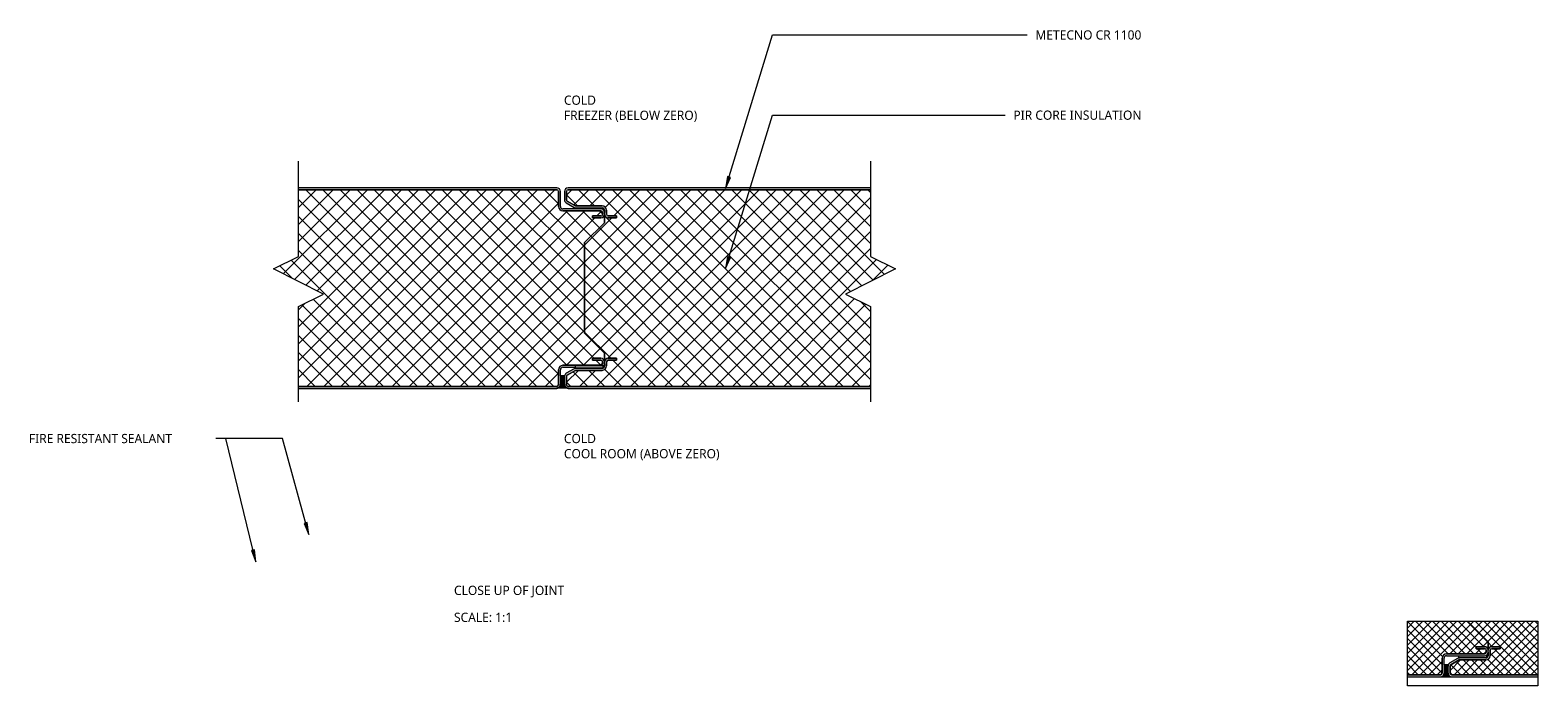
# Model space of a CAD drawing. Header units: millimetres. Extents: x 21 to 772, y -168 to 159.
import ezdxf

# ---------------------------------------------------------------- set-up
doc = ezdxf.new("R2010")
doc.units = ezdxf.units.MM
for name, color, linetype, lineweight in [('A-DETL', 90, 'Continuous', 13), ('A-DETL-GENF', 92, 'Continuous', 13), ('G-ANNO-TEXT', 231, 'Continuous', 9)]:
    doc.layers.add(name, color=color, linetype=linetype, lineweight=lineweight)
doc.styles.add('Yu Gothic', font='Yu Gothic.ttf', dxfattribs={"height": 4.6})
doc.styles.add('Yu Gothic_B', font='Yu Gothic.ttf', dxfattribs={"height": 4.6})
pattern_1 = [(45, (0, 0), (-4.24264, 4.24264), []), (135, (0, 0), (-4.24264, -4.24264), [])]
pattern_2 = [(45, (448.2052, 0), (-2.12132, 2.12132), []), (135, (448.2052, 0), (-2.12132, -2.12132), [])]

# ---------------------------------------------------------------- blocks, each defined once
blk = doc.blocks.new('Break Line _M_ - Break Line _M_-5522365-19 TYPICAL WALL JOINT FREEZER _ COOLROOM 2')
at = {"layer": 'A-DETL-GENF'}
for p, q in [((6.25, 12.5), (-6.25, -12.5)), ((12.5, 0), (6.25, 12.5)), ((-12.5, 0), (-60, 0)), ((-6.25, -12.5), (-12.5, 0)), ((60, 0), (12.5, 0))]:
    blk.add_line(p, q, dxfattribs=at)
blk = doc.blocks.new('Break Line _M_ - Break Line _M_-5522490-19 TYPICAL WALL JOINT FREEZER _ COOLROOM 2')
at = {"layer": 'A-DETL-GENF'}
for p, q in [((-12.5, 0), (-6.25, 12.5)), ((-6.25, 12.5), (6.25, -12.5)), ((-60, 0), (-12.5, 0)), ((6.25, -12.5), (12.5, 0)), ((12.5, 0), (60, 0))]:
    blk.add_line(p, q, dxfattribs=at)

msp = doc.modelspace()

# ---------------------------------------------------------------- hatches: boundary and pattern name
at = {"layer": 'A-DETL-GENF'}
h = msp.add_hatch(dxfattribs=at)
h.set_pattern_fill('FP_1', color=253, style=0, pattern_type=2)
h.set_pattern_definition(pattern_1)
h.paths.add_polyline_path([(283.65, -19.06), (283.86, -19.03), (284.12, -18.9), (284.22, -18.82), (284.35, -18.66), (284.43, -18.46), (284.45, -18.26), (284.45, -10.76), (284.54, -10.16), (284.75, -9.66), (285.1, -9.2), (285.55, -8.85), (286.16, -8.62), (286.65, -8.56), (305.65, -8.56), (305.86, -8.53), (306.12, -8.4), (306.22, -8.32), (306.35, -8.16), (306.43, -7.96), (306.45, -7.76), (306.45, -6.86), (306.43, -6.65), (306.35, -6.46), (306.22, -6.29), (306.05, -6.16), (305.86, -6.08), (305.65, -6.06), (301.45, -6.06), (301.45, -5.06), (305.65, -5.06), (306.12, -5.12), (306.57, -5.31), (306.93, -5.58), (307.21, -5.96), (307.39, -6.39), (307.45, -6.86), (307.45, -2.46), (297.45, 7.55), (297.45, 52.62), (307.45, 62.54), (307.43, 66.53), (307.37, 66.2), (307.12, 65.72), (307.06, 65.62), (306.78, 65.34), (306.43, 65.12), (306.05, 64.99), (305.65, 64.94), (301.45, 64.94), (301.45, 65.94), (305.83, 65.96), (306, 66.02), (306.15, 66.12), (306.28, 66.25), (306.37, 66.4), (306.43, 66.57), (306.45, 66.75), (306.45, 67.64), (306.43, 67.85), (306.29, 68.11), (306.2, 68.22), (306.05, 68.34), (305.86, 68.42), (305.65, 68.44), (286.65, 68.44), (286.05, 68.53), (285.55, 68.74), (285.1, 69.09), (284.75, 69.54), (284.53, 70.07), (284.45, 70.64), (284.45, 78.14), (284.43, 78.35), (284.35, 78.54), (284.22, 78.71), (284.05, 78.84), (283.86, 78.92), (283.65, 78.94), (154.95, 78.94), (154.95, 45.74), (142.45, 39.49), (167.45, 26.99), (154.95, 20.74), (154.95, -19.06), (280.33, -19.06)])
h = msp.add_hatch(color=8, dxfattribs=at)
h.paths.add_polyline_path([(280.33, -20.06), (283.65, -20.06), (284.12, -19.99), (284.61, -19.77), (283.71, -19.77), (284.12, -19.71), (284.55, -19.53), (284.93, -19.25), (285.21, -18.87), (285.39, -18.44), (285.45, -17.97), (285.45, -10.76), (285.49, -10.45), (285.61, -10.16), (285.8, -9.91), (286.05, -9.72), (286.34, -9.6), (286.65, -9.56), (292.79, -9.56), (292.79, -8.77), (306.78, -8.77), (306.78, -9.14), (306.93, -9.03), (307.21, -8.66), (307.39, -8.22), (307.45, -7.76), (307.45, -6.86), (307.39, -6.39), (307.21, -5.96), (306.93, -5.58), (306.55, -5.3), (306.12, -5.12), (305.65, -5.06), (301.45, -5.06), (301.45, -6.06), (305.65, -6.06), (305.86, -6.08), (306.05, -6.16), (306.22, -6.29), (306.35, -6.46), (306.43, -6.65), (306.45, -6.86), (306.45, -7.76), (306.43, -7.96), (306.35, -8.16), (306.22, -8.32), (306.05, -8.45), (305.86, -8.53), (305.65, -8.56), (286.65, -8.56), (286.08, -8.63), (285.55, -8.85), (285.1, -9.2), (284.75, -9.66), (284.53, -10.19), (284.45, -10.76), (284.45, -18.26), (284.43, -18.46), (284.35, -18.66), (284.22, -18.82), (284.05, -18.95), (283.86, -19.03), (283.65, -19.06), (154.95, -19.06), (154.95, -20.06), (187.04, -20.06)])
h.paths.add_polyline_path([(301.45, 64.94), (305.65, 64.94), (306.05, 64.99), (306.43, 65.12), (306.78, 65.34), (307.06, 65.62), (307.27, 65.96), (307.41, 66.34), (307.45, 66.75), (307.45, 67.64), (307.39, 68.11), (307.21, 68.54), (306.93, 68.92), (306.55, 69.2), (306.12, 69.38), (305.65, 69.44), (286.65, 69.44), (286.34, 69.48), (286.05, 69.6), (285.8, 69.8), (285.61, 70.04), (285.49, 70.33), (285.45, 70.64), (285.45, 78.14), (285.39, 78.61), (285.21, 79.04), (284.93, 79.42), (284.55, 79.7), (284.12, 79.88), (283.65, 79.94), (154.95, 79.94), (154.95, 78.94), (283.65, 78.94), (283.86, 78.92), (284.05, 78.84), (284.22, 78.71), (284.35, 78.54), (284.43, 78.35), (284.45, 78.14), (284.45, 70.64), (284.53, 70.07), (284.75, 69.54), (285.1, 69.09), (285.55, 68.74), (286.08, 68.52), (286.65, 68.44), (305.65, 68.44), (305.86, 68.42), (306.05, 68.34), (306.22, 68.21), (306.35, 68.04), (306.43, 67.85), (306.45, 67.64), (306.43, 66.57), (306.37, 66.4), (306.28, 66.25), (306.15, 66.12), (306, 66.02), (305.83, 65.96), (305.65, 65.94), (301.45, 65.94)])
h = msp.add_hatch(color=8, dxfattribs=at)
h.paths.add_polyline_path([(326.98, -20.06), (439.95, -20.06), (439.95, -19.06), (289.25, -19.06), (289.05, -19.03), (288.79, -18.9), (288.69, -18.82), (288.56, -18.66), (288.48, -18.46), (288.45, -18.26), (288.45, -14.1), (288.48, -13.89), (288.56, -13.7), (288.69, -13.53), (288.85, -13.4), (292.92, -11.06), (306.25, -11.06), (306.82, -10.98), (307.35, -10.76), (307.81, -10.41), (308.16, -9.96), (308.38, -9.43), (308.45, -8.86), (308.45, -6.86), (308.48, -6.65), (308.56, -6.46), (308.69, -6.29), (308.85, -6.16), (309.05, -6.08), (309.25, -6.06), (313.45, -6.06), (313.45, -5.06), (309.25, -5.06), (308.79, -5.12), (308.35, -5.3), (307.98, -5.58), (307.69, -5.96), (307.51, -6.39), (307.45, -6.86), (307.45, -8.86), (307.41, -9.17), (307.29, -9.46), (307.1, -9.7), (306.85, -9.9), (306.56, -10.02), (306.25, -10.06), (293.13, -10.06), (292.66, -10.12), (292.23, -10.3), (288.35, -12.54), (287.98, -12.82), (287.69, -13.2), (287.51, -13.63), (287.45, -14.1), (287.45, -17.97), (287.51, -18.44), (287.69, -18.87), (287.98, -19.25), (288.35, -19.53), (288.86, -19.72), (289.2, -19.77), (288.3, -19.77), (288.35, -19.81), (288.79, -19.99), (289.25, -20.06), (303.66, -20.06)])
h.paths.add_polyline_path([(313.45, 64.94), (313.45, 65.94), (309.25, 65.94), (309.04, 65.97), (308.85, 66.05), (308.64, 66.24), (308.56, 66.35), (308.48, 66.54), (308.45, 66.75), (308.45, 68.86), (308.35, 69.4), (308.12, 69.91), (307.77, 70.34), (307.32, 70.67), (306.8, 70.88), (306.25, 70.95), (292.92, 70.95), (288.85, 73.29), (288.69, 73.42), (288.56, 73.58), (288.48, 73.78), (288.45, 73.98), (288.45, 78.14), (288.48, 78.35), (288.56, 78.54), (288.69, 78.71), (288.85, 78.84), (289.05, 78.92), (289.25, 78.94), (439.95, 78.94), (439.95, 79.94), (289.25, 79.94), (288.79, 79.88), (288.35, 79.7), (287.98, 79.42), (287.69, 79.04), (287.51, 78.61), (287.45, 78.14), (287.45, 73.98), (287.51, 73.52), (287.69, 73.08), (287.98, 72.71), (288.35, 72.43), (292.23, 70.19), (292.66, 70.01), (293.13, 69.95), (306.25, 69.95), (306.55, 69.91), (306.83, 69.8), (307.07, 69.62), (307.26, 69.39), (307.39, 69.12), (307.45, 68.83), (307.45, 66.73), (307.53, 66.24), (307.69, 65.85), (307.98, 65.47), (308.35, 65.19), (308.79, 65.01), (309.25, 64.94), (309.49, 64.94)])
h = msp.add_hatch(dxfattribs=at)
h.set_pattern_fill('FP_1', color=253, style=0, pattern_type=2)
h.set_pattern_definition(pattern_1)
h.paths.add_polyline_path([(303.66, -19.06), (439.95, -19.06), (439.95, 20.74), (427.45, 26.99), (452.45, 39.49), (439.95, 45.74), (439.95, 78.94), (289.25, 78.94), (289.05, 78.92), (288.79, 78.79), (288.69, 78.71), (288.56, 78.54), (288.48, 78.35), (288.45, 78.14), (288.45, 73.98), (288.48, 73.78), (288.56, 73.58), (288.69, 73.42), (288.85, 73.29), (292.92, 70.95), (306.25, 70.95), (306.83, 70.87), (307.32, 70.67), (307.77, 70.34), (308.12, 69.91), (308.35, 69.4), (308.45, 68.83), (308.45, 66.75), (308.48, 66.54), (308.56, 66.35), (308.69, 66.18), (308.85, 66.05), (309.04, 65.97), (309.25, 65.94), (313.45, 65.94), (313.45, 64.94), (309.25, 64.94), (308.79, 65.01), (308.35, 65.19), (307.98, 65.47), (307.69, 65.85), (307.5, 66.34), (307.45, 66.57), (307.45, 62.54), (297.45, 52.62), (297.45, 7.55), (307.45, -2.46), (307.45, -6.86), (307.51, -6.39), (307.69, -5.96), (307.98, -5.58), (308.35, -5.3), (308.79, -5.12), (309.25, -5.06), (313.45, -5.06), (313.45, -6.06), (309.25, -6.06), (309.05, -6.08), (308.85, -6.16), (308.69, -6.29), (308.56, -6.46), (308.48, -6.65), (308.45, -6.86), (308.45, -8.86), (308.36, -9.46), (308.16, -9.96), (307.81, -10.41), (307.35, -10.76), (306.82, -10.98), (306.25, -11.06), (292.92, -11.06), (288.85, -13.4), (288.69, -13.53), (288.56, -13.7), (288.48, -13.89), (288.45, -14.1), (288.45, -18.26), (288.48, -18.46), (288.61, -18.72), (288.69, -18.82), (288.85, -18.95), (289.05, -19.03), (289.25, -19.06), (291.99, -19.06)])
for color, points in [(9, [(289.25, -19.77), (288.79, -19.71), (288.35, -19.53), (287.98, -19.25), (287.69, -18.87), (287.51, -18.44), (287.45, -17.97), (287.45, -13.81), (285.45, -13.81), (285.45, -17.97), (285.39, -18.44), (285.21, -18.87), (284.93, -19.25), (284.55, -19.53), (284.12, -19.71), (283.65, -19.77), (286.16, -19.77)]), (9, [(306.78, -9.77), (306.78, -8.77), (292.79, -8.77), (292.79, -9.77), (306.57, -9.77)]), (8, [(723.95, -163.84), (724.41, -163.78), (724.85, -163.6), (725.22, -163.31), (725.5, -162.94), (725.68, -162.5), (725.75, -162.04), (725.75, -154.54), (725.79, -154.23), (725.91, -153.94), (726.1, -153.69), (726.35, -153.5), (726.64, -153.38), (726.95, -153.34), (745.95, -153.34), (746.41, -153.28), (746.85, -153.1), (747.24, -152.78), (747.5, -152.44), (747.68, -152), (747.75, -151.54), (747.75, -150.64), (747.7, -150.24), (747.57, -149.86), (747.35, -149.52), (747.07, -149.23), (746.73, -149.02), (746.35, -148.88), (745.95, -148.84), (741.75, -148.84), (741.75, -149.84), (745.95, -149.84), (746.12, -149.86), (746.29, -149.92), (746.44, -150.01), (746.59, -150.16), (746.67, -150.29), (746.73, -150.46), (746.75, -150.64), (746.75, -151.54), (746.72, -151.74), (746.64, -151.94), (746.51, -152.1), (746.35, -152.23), (746.15, -152.31), (745.95, -152.34), (726.95, -152.34), (726.38, -152.41), (725.85, -152.63), (725.39, -152.98), (725.04, -153.44), (724.82, -153.97), (724.75, -154.54), (724.75, -162.04), (724.72, -162.24), (724.64, -162.44), (724.51, -162.6), (724.35, -162.73), (724.15, -162.81), (723.95, -162.84), (707.48, -162.84), (707.48, -163.84), (722.11, -163.84)]), (8, [(772.48, -163.84), (772.48, -162.84), (729.55, -162.84), (729.34, -162.81), (729.15, -162.73), (728.98, -162.6), (728.85, -162.44), (728.77, -162.24), (728.75, -162.04), (728.75, -158.5), (728.76, -158.34), (728.82, -158.18), (728.9, -158.03), (729.01, -157.91), (729.15, -157.81), (733.21, -155.46), (746.55, -155.46), (747.1, -155.39), (747.61, -155.19), (748.06, -154.86), (748.41, -154.43), (748.65, -153.92), (748.74, -153.37), (748.74, -150.64), (748.77, -150.43), (748.85, -150.24), (748.98, -150.07), (749.18, -149.93), (749.34, -149.86), (749.54, -149.84), (753.75, -149.84), (753.75, -148.84), (749.54, -148.84), (749.08, -148.9), (748.64, -149.08), (748.27, -149.37), (747.99, -149.74), (747.81, -150.17), (747.75, -150.64), (747.74, -153.34), (747.69, -153.64), (747.56, -153.91), (747.37, -154.14), (747.12, -154.32), (746.84, -154.43), (746.55, -154.46), (733.42, -154.46), (732.96, -154.52), (732.52, -154.7), (728.65, -156.94), (728.34, -157.16), (728.09, -157.44), (727.9, -157.77), (727.79, -158.13), (727.75, -158.5), (727.75, -162.04), (727.81, -162.5), (727.99, -162.94), (728.27, -163.31), (728.65, -163.6), (729.08, -163.78), (729.55, -163.84), (753.04, -163.84)]), (9, [(737.58, -154.46), (746.55, -154.46), (746.84, -154.43), (747.07, -154.34), (747.07, -152.92), (746.85, -153.1), (746.41, -153.28), (745.95, -153.34), (733, -153.34), (733, -154.46), (733.42, -154.46)]), (9, [(729.55, -163.84), (729.08, -163.78), (728.65, -163.6), (728.27, -163.31), (727.99, -162.94), (727.81, -162.5), (727.75, -162.04), (727.75, -157.88), (725.75, -157.88), (725.75, -162.04), (725.68, -162.5), (725.5, -162.94), (725.22, -163.31), (724.85, -163.6), (724.41, -163.78), (723.95, -163.84), (725.97, -163.84)])]:
    msp.add_hatch(color=color, dxfattribs=at).paths.add_polyline_path(points)
h = msp.add_hatch(dxfattribs=at)
h.set_pattern_fill('FP_2', color=253, style=0, pattern_type=2)
h.set_pattern_definition(pattern_2)
h.paths.add_polyline_path([(723.95, -162.84), (724.15, -162.81), (724.35, -162.73), (724.51, -162.6), (724.64, -162.44), (724.72, -162.24), (724.75, -162.04), (724.75, -154.54), (724.83, -153.94), (725.04, -153.44), (725.39, -152.98), (725.85, -152.63), (726.38, -152.41), (726.95, -152.34), (745.95, -152.34), (746.15, -152.31), (746.35, -152.23), (746.51, -152.1), (746.64, -151.94), (746.72, -151.74), (746.75, -151.54), (746.75, -150.64), (746.73, -150.46), (746.67, -150.29), (746.57, -150.14), (746.44, -150.01), (746.29, -149.92), (746.12, -149.86), (745.95, -149.84), (741.75, -149.84), (741.75, -148.84), (745.95, -148.84), (746.4, -148.89), (746.82, -149.06), (746.91, -149.13), (747.07, -149.23), (747.35, -149.52), (747.57, -149.86), (747.7, -150.24), (747.74, -150.54), (747.74, -146.43), (737.74, -136.51), (737.74, -136.08), (707.48, -136.08), (707.48, -162.84), (722.11, -162.84)])
h = msp.add_hatch(dxfattribs=at)
h.set_pattern_fill('FP_2', color=253, style=0, pattern_type=2)
h.set_pattern_definition(pattern_2)
h.paths.add_polyline_path([(772.48, -162.84), (772.48, -136.08), (737.74, -136.08), (737.74, -136.51), (747.74, -146.43), (747.75, -150.62), (747.81, -150.16), (747.99, -149.74), (748.27, -149.36), (748.64, -149.08), (749.08, -148.9), (749.54, -148.84), (753.75, -148.84), (753.75, -149.84), (749.54, -149.84), (749.34, -149.86), (749.14, -149.94), (748.98, -150.07), (748.85, -150.24), (748.77, -150.43), (748.74, -150.64), (748.74, -153.37), (748.65, -153.92), (748.41, -154.43), (748.06, -154.86), (747.61, -155.19), (747.1, -155.39), (746.55, -155.46), (733.21, -155.46), (729.15, -157.81), (729.01, -157.91), (728.9, -158.03), (728.82, -158.18), (728.76, -158.34), (728.75, -158.5), (728.75, -162.04), (728.77, -162.24), (728.85, -162.44), (728.98, -162.6), (729.15, -162.73), (729.34, -162.81), (729.55, -162.84), (753.04, -162.84)])
at = {"layer": 'G-ANNO-TEXT'}
for points in [[(367.64, 79.63), (370.16, 85.13), (368.65, 85.59)], [(367.64, 39.63), (370.16, 45.13), (368.65, 45.59)], [(160.15, -92.97), (159.32, -86.97), (157.8, -87.39)], [(133.67, -106.59), (133.03, -100.58), (131.49, -100.95)]]:
    msp.add_hatch(color=7, dxfattribs=at).paths.add_polyline_path(points)

# ---------------------------------------------------------------- linework, layer by layer
at = {"layer": 'A-DETL'}
for p, q in [((283.65, 79.94), (154.95, 79.94)), ((154.95, 78.94), (283.65, 78.94)), ((283.65, 78.94), (154.95, 78.94)), ((284.45, 78.14), (284.45, 70.64)), ((284.45, 70.64), (284.45, 78.14)), ((285.45, 70.64), (285.45, 78.14)), ((287.45, 78.14), (287.45, 73.98)), ((288.45, 73.98), (288.45, 78.14)), ((288.45, 78.14), (288.45, 73.98)), ((439.95, 79.94), (289.25, 79.94)), ((289.25, 78.94), (439.95, 78.94)), ((439.95, 78.94), (289.25, 78.94)), ((305.65, 69.44), (286.65, 69.44)), ((286.65, 68.44), (305.65, 68.44)), ((305.65, 68.44), (286.65, 68.44)), ((288.35, 72.43), (292.23, 70.19)), ((292.92, 70.95), (288.85, 73.29)), ((288.85, 73.29), (292.92, 70.95)), ((306.25, 70.95), (292.92, 70.95)), ((292.92, 70.95), (306.25, 70.95)), ((293.13, 69.95), (306.25, 69.95)), ((306.45, 67.64), (306.45, 66.75)), ((306.45, 66.75), (306.45, 67.64)), ((307.45, 68.83), (307.45, 67.64)), ((307.45, 66.75), (307.45, 67.64)), ((308.45, 66.75), (308.45, 68.86)), ((308.45, 68.86), (308.45, 66.75)), ((297.45, 52.62), (307.45, 62.54)), ((307.45, 62.54), (297.45, 52.62)), ((305.65, 65.94), (301.45, 65.94)), ((301.45, 65.94), (301.45, 64.94)), ((301.45, 64.94), (301.45, 65.94)), ((301.45, 65.94), (305.65, 65.94)), ((301.45, 64.94), (305.65, 64.94)), ((305.65, 64.94), (301.45, 64.94)), ((307.45, 66.75), (307.45, 62.54)), ((307.45, 62.54), (307.45, 66.64)), ((313.45, 65.94), (309.25, 65.94)), ((309.25, 65.94), (313.45, 65.94)), ((313.45, 64.95), (309.25, 64.95)), ((309.25, 64.94), (313.45, 64.94)), ((313.45, 64.94), (313.45, 65.94)), ((313.45, 65.94), (313.45, 64.95)), ((297.45, 7.55), (297.45, 52.62)), ((297.45, 52.62), (297.45, 7.55)), ((307.45, -2.46), (297.45, 7.55)), ((297.45, 7.55), (307.45, -2.46)), ((305.65, -5.06), (301.45, -5.06)), ((301.45, -5.06), (301.45, -6.06)), ((301.45, -6.06), (301.45, -5.06)), ((301.45, -5.06), (305.65, -5.06)), ((301.45, -6.06), (305.65, -6.06)), ((305.65, -6.06), (301.45, -6.06)), ((306.45, -6.86), (306.45, -7.76)), ((306.45, -7.76), (306.45, -6.86)), ((307.45, -6.86), (307.45, -2.46)), ((307.45, -2.46), (307.45, -6.86)), ((307.45, -7.76), (307.45, -6.86)), ((308.45, -7.76), (308.45, -6.86)), ((308.45, -6.86), (308.45, -7.76)), ((313.45, -5.06), (309.25, -5.06)), ((309.25, -5.06), (313.45, -5.06)), ((309.25, -6.06), (313.45, -6.06)), ((313.45, -6.06), (309.25, -6.06)), ((313.45, -6.06), (313.45, -5.06)), ((313.45, -5.06), (313.45, -6.06)), ((284.45, -10.76), (284.45, -18.26)), ((284.45, -18.26), (284.45, -10.76)), ((285.45, -13.81), (285.45, -10.76)), ((287.45, -13.81), (285.45, -13.81)), ((285.45, -13.81), (285.45, -17.97)), ((305.65, -8.56), (286.65, -8.56)), ((286.65, -8.56), (305.65, -8.56)), ((286.65, -9.56), (292.79, -9.56)), ((287.45, -17.97), (287.45, -13.81)), ((292.23, -10.3), (288.35, -12.54)), ((288.45, -18.26), (288.45, -14.1)), ((288.45, -14.1), (288.45, -18.26)), ((288.85, -13.4), (292.92, -11.06)), ((292.92, -11.06), (288.85, -13.4)), ((292.79, -8.77), (292.79, -9.77)), ((306.78, -8.77), (292.79, -8.77)), ((292.79, -9.77), (306.78, -9.77)), ((292.92, -11.06), (306.25, -11.06)), ((306.25, -11.06), (292.92, -11.06)), ((306.25, -10.06), (293.13, -10.06)), ((306.78, -9.77), (306.78, -8.77)), ((307.45, -7.76), (307.45, -8.86)), ((308.45, -8.86), (308.45, -7.76)), ((308.45, -7.76), (308.45, -8.86)), ((283.65, -19.06), (154.95, -19.06)), ((154.95, -19.06), (283.65, -19.06)), ((154.95, -20.06), (283.65, -20.06)), ((283.65, -19.77), (289.25, -19.77)), ((439.95, -19.06), (289.25, -19.06)), ((289.25, -19.06), (439.95, -19.06)), ((289.25, -20.06), (439.95, -20.06)), ((707.48, -168.36), (707.48, -136.08)), ((707.48, -136.08), (772.48, -136.08)), ((737.74, -136.51), (737.74, -136.08)), ((737.74, -136.08), (737.74, -136.51)), ((747.74, -146.43), (737.74, -136.51)), ((737.74, -136.51), (747.74, -146.43)), ((772.48, -136.08), (772.48, -168.36)), ((745.95, -148.84), (741.75, -148.84)), ((741.75, -148.84), (741.75, -149.84)), ((741.75, -149.84), (741.75, -148.84)), ((741.75, -148.84), (745.95, -148.84)), ((741.75, -149.84), (745.95, -149.84)), ((745.95, -149.84), (741.75, -149.84)), ((747.74, -150.54), (747.74, -146.43)), ((747.74, -146.43), (747.74, -150.64)), ((753.75, -148.84), (749.54, -148.84)), ((749.54, -149.84), (753.75, -149.84)), ((753.75, -149.84), (749.54, -149.84)), ((749.55, -148.84), (753.75, -148.84)), ((753.75, -149.84), (753.75, -148.84)), ((753.75, -148.84), (753.75, -149.84)), ((724.75, -154.54), (724.75, -162.04)), ((724.75, -162.04), (724.75, -154.54)), ((725.75, -157.88), (725.75, -154.54)), ((745.95, -152.34), (726.95, -152.34)), ((726.95, -152.34), (745.95, -152.34)), ((726.95, -153.34), (745.95, -153.34)), ((732.52, -154.7), (728.65, -156.94)), ((729.15, -157.81), (733.21, -155.46)), ((733.21, -155.46), (729.15, -157.81)), ((733, -153.34), (733, -154.46)), ((733, -154.46), (733.42, -154.46)), ((733.21, -155.46), (746.55, -155.46)), ((746.55, -155.46), (733.21, -155.46)), ((746.55, -154.46), (733.42, -154.46)), ((746.75, -150.64), (746.75, -151.54)), ((746.75, -151.54), (746.75, -150.64)), ((747.07, -154.34), (747.07, -152.92)), ((747.74, -151.54), (747.74, -153.34)), ((747.75, -151.54), (747.75, -150.64)), ((748.74, -153.37), (748.74, -150.64)), ((748.74, -150.64), (748.74, -153.37)), ((723.95, -162.84), (707.48, -162.84)), ((707.48, -162.84), (723.95, -162.84)), ((707.48, -163.84), (723.95, -163.84)), ((723.95, -163.84), (729.55, -163.84)), ((727.75, -157.88), (725.75, -157.88)), ((725.75, -157.88), (725.75, -162.04)), ((727.75, -162.04), (727.75, -157.88)), ((728.75, -162.04), (728.75, -158.5)), ((728.75, -158.5), (728.75, -162.04)), ((772.48, -162.84), (729.55, -162.84)), ((729.55, -162.84), (772.48, -162.84)), ((729.55, -163.84), (772.48, -163.84)), ((772.48, -168.36), (707.48, -168.36))]:
    msp.add_line(p, q, dxfattribs=at)
for centre, radius, start, end in [((283.65, 78.14), 1.8, 360, 90), ((283.65, 78.14), 0.8, 360, 90), ((283.65, 78.14), 0.8, 0, 90), ((289.25, 78.14), 1.8, 90, 180), ((289.25, 78.14), 0.8, 90, 180), ((289.25, 78.14), 0.8, 90, 180), ((286.65, 70.64), 2.2, 180, 270), ((286.65, 70.64), 2.2, 180, 270), ((286.65, 70.64), 1.2, 180, 270), ((289.25, 73.98), 1.8, 180, 240), ((289.25, 73.98), 0.8, 180, 240), ((289.25, 73.98), 0.8, 180, 240), ((293.13, 71.75), 1.8, 240, 270), ((305.65, 67.64), 1.8, 0, 90), ((305.65, 67.64), 0.8, 0, 90), ((305.65, 67.64), 0.8, 360, 90), ((306.25, 68.75), 2.2, 2.86188, 90), ((306.25, 68.75), 2.2, 2.86188, 90), ((306.25, 68.75), 1.2, 3.87533, 90), ((305.65, 66.74), 0.8, 270, 0.07343), ((305.65, 66.74), 1.8, 270, 0.04895), ((305.65, 66.74), 0.8, 270, 0.07343), ((305.65, 66.74), 1.8, 270, 356.83563), ((309.25, 66.75), 1.8, 180.01105, 270), ((309.25, 66.75), 1.8, 180, 270), ((309.25, 66.75), 0.801, 180, 270), ((309.25, 66.75), 0.801, 180, 270), ((305.65, -6.86), 1.8, 0, 90), ((305.65, -6.86), 1.8, 360, 90), ((305.65, -6.86), 0.8, 360, 90), ((305.65, -6.86), 0.8, 360, 90), ((309.25, -6.86), 1.8, 90, 180), ((309.25, -6.86), 1.8, 90, 180), ((309.25, -6.86), 0.8, 90, 180), ((309.25, -6.86), 0.8, 90, 180), ((286.65, -10.76), 2.2, 90, 180), ((286.65, -10.76), 2.2, 90, 180), ((286.65, -10.76), 1.2, 90, 180), ((289.25, -14.1), 1.8, 120, 170.94017), ((289.25, -14.1), 0.8, 120, 180), ((289.25, -14.1), 0.8, 120, 180), ((293.13, -11.86), 1.8, 90, 120), ((305.65, -7.76), 0.8, 270, 0), ((305.65, -7.76), 0.8, 270, 0), ((306.25, -8.86), 1.2, 270, 0), ((306.25, -8.86), 2.2, 270, 0), ((306.25, -8.86), 2.2, 270, 0), ((305.65, -7.76), 1.8, 309.10766, 0), ((283.65, -17.97), 1.8, 270, 360), ((283.65, -18.26), 0.8, 270, 0), ((283.65, -18.26), 0.8, 270, 360), ((283.65, -18.26), 1.8, 270, 302.18332), ((289.25, -17.97), 1.8, 180, 270), ((289.25, -18.26), 1.8, 237.88365, 270), ((289.25, -18.26), 0.8, 180, 270), ((289.25, -18.26), 0.8, 180, 270), ((745.95, -150.64), 1.8, 359.95105, 90), ((745.95, -150.64), 1.8, 3.16437, 90), ((745.95, -150.64), 0.8, 359.92657, 90), ((745.95, -150.64), 0.8, 359.92657, 90), ((749.54, -150.64), 1.8, 90, 179.98895), ((749.55, -150.64), 1.8, 90, 180), ((749.54, -150.64), 0.801, 90, 180), ((749.54, -150.64), 0.801, 90, 180), ((726.95, -154.54), 2.2, 90, 180), ((726.95, -154.54), 2.2, 90, 180), ((726.95, -154.54), 1.2, 90, 180), ((729.55, -158.5), 1.8, 119.99787, 180), ((733.42, -156.26), 1.8, 90, 119.99787), ((745.95, -151.54), 1.8, 270, 0), ((745.95, -151.54), 0.8, 270, 0), ((745.95, -151.54), 0.8, 270, 0), ((746.55, -153.26), 1.2, 270, 356.12467), ((746.55, -153.26), 2.2, 270, 357.13812), ((746.55, -153.26), 2.2, 270, 357.13812), ((723.95, -162.04), 0.8, 270, 0), ((723.95, -162.04), 0.8, 270, 360), ((723.95, -162.04), 1.8, 270, 0), ((729.55, -162.04), 1.8, 180, 270), ((729.55, -158.5), 0.8, 119.99664, 180), ((729.55, -158.5), 0.8, 119.99664, 180), ((729.55, -162.04), 0.8, 180, 270), ((729.55, -162.04), 0.8, 180, 270)]:
    msp.add_arc(centre, radius, start, end, dxfattribs=at)
at = {"layer": 'G-ANNO-TEXT', "color": 7}
for p, q in [((367.64, 79.63), (391.21, 156.16)), ((391.21, 156.16), (497.16, 156.16)), ((497.16, 156.16), (518.07, 156.16)), ((367.64, 39.63), (391.21, 116.16)), ((391.21, 116.16), (497.16, 116.16)), ((497.16, 116.16), (507.09, 116.16)), ((368.65, 85.59), (367.64, 79.63)), ((367.64, 79.63), (370.16, 85.13)), ((370.16, 85.13), (368.65, 85.59)), ((368.65, 45.59), (367.64, 39.63)), ((367.64, 39.63), (370.16, 45.13)), ((370.16, 45.13), (368.65, 45.59)), ((107.09, -45.06), (100.47, -45.06)), ((146.99, -45.06), (107.09, -45.06)), ((118.75, -45.06), (107.09, -45.06)), ((133.67, -106.59), (118.75, -45.06)), ((160.15, -92.97), (146.99, -45.06)), ((159.32, -86.97), (157.8, -87.39)), ((157.8, -87.39), (160.15, -92.97)), ((160.15, -92.97), (159.32, -86.97)), ((133.03, -100.58), (131.49, -100.95)), ((131.49, -100.95), (133.67, -106.59)), ((133.67, -106.59), (133.03, -100.58))]:
    msp.add_line(p, q, dxfattribs=at)

# ---------------------------------------------------------------- block references
at = {"layer": 'A-DETL-GENF'}
for name, p, rotation in [('Break Line _M_ - Break Line _M_-5522365-19 TYPICAL WALL JOINT FREEZER _ COOLROOM 2', (154.95, 33.24), 270.0000000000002), ('Break Line _M_ - Break Line _M_-5522490-19 TYPICAL WALL JOINT FREEZER _ COOLROOM 2', (439.95, 33.24), 269.9999999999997)]:
    msp.add_blockref(name, p, dxfattribs=dict(at, rotation=rotation))

# ---------------------------------------------------------------- texts
at = {"layer": 'G-ANNO-TEXT', "color": 7, "char_height": 4.6, "attachment_point": 1, "bg_fill": 3, "box_fill_scale": 1.25, "bg_fill_color": 256, "bg_fill_true_color": 13158600, "bg_fill_transparency": 0}
for s, insert, width, style in [('METECNO CR 1100', (522.13, 158.46), 65.7384, 'Yu Gothic'), ('COLD', (287.19, 125.93), 20.6835, 'Yu Gothic_B'), ('PIR CORE INSULATION', (511.15, 118.46), 79.0464, 'Yu Gothic'), ('FIRE RESISTANT SEALANT', (20.6, -42.76), 91.8734, 'Yu Gothic'), ('COLD', (287.19, -42.76), 20.6835, 'Yu Gothic_B'), ('CLOSE UP OF JOINT', (232.42, -118.45), 69.7468, 'Yu Gothic'), ('SCALE: 1:1', (232.42, -131.89), 37.1983, 'Yu Gothic')]:
    msp.add_mtext(s, dxfattribs=dict(at, insert=insert, width=width, style=style))

# ---------------------------------------------------------------- next in the draw order: texts
at = {"layer": 'G-ANNO-TEXT', "color": 7, "char_height": 4.6, "attachment_point": 1, "style": 'Yu Gothic_B', "bg_fill": 3, "box_fill_scale": 1.25, "bg_fill_color": 256, "bg_fill_true_color": 13158600, "bg_fill_transparency": 0}
for s, insert, width in [('FREEZER (BELOW ZERO)', (287.19, 118.39), 89.1476), ('COOL ROOM (ABOVE ZERO)', (287.19, -50.31), 100.2109)]:
    msp.add_mtext(s, dxfattribs=dict(at, insert=insert, width=width))

doc.saveas('drawing.dxf')
